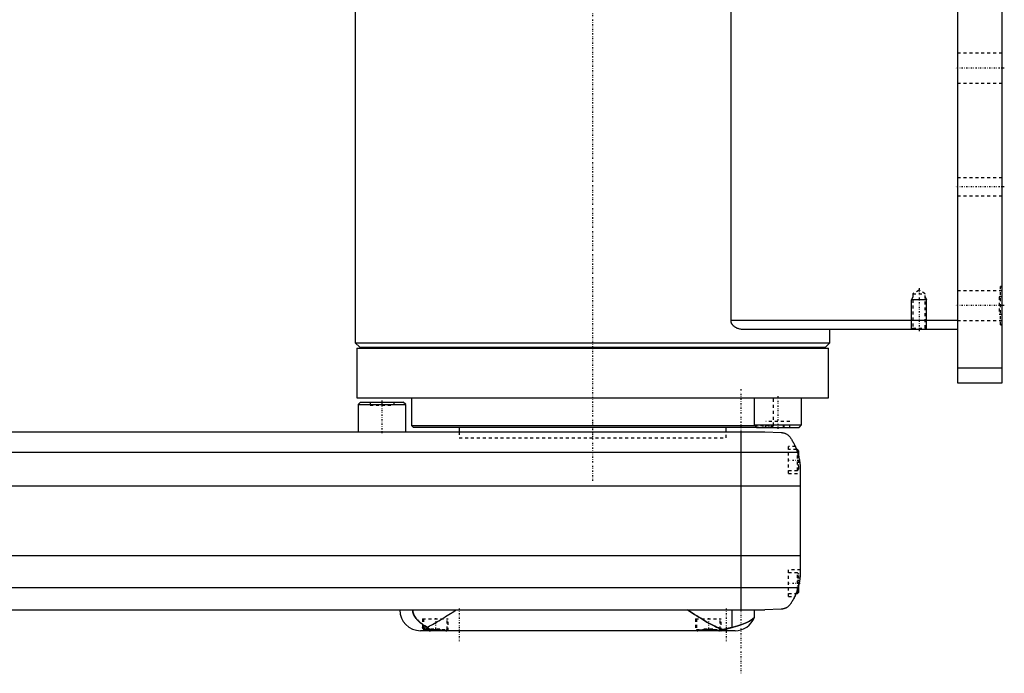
# Model space of a CAD drawing. Extents: x -602 to 139, y -97 to 359.
# Tile 5 of 6: x -193 to 139, y -81 to 139. Entities that reach past the tile are written whole.
import ezdxf

# ---------------------------------------------------------------- set-up
doc = ezdxf.new("R2010")
doc.units = 0
doc.linetypes.add('CENTER', pattern=[1.5, 0.45, -0.5, 0.05, -0.5])
doc.linetypes.add('DASHED', pattern=[2, 1, -1])
for name, color, linetype in [('AM_0', 7, 'CONTINUOUS'), ('AM_10', 7, 'CONTINUOUS'), ('AM_3', 7, 'DASHED'), ('AM_7', 7, 'CENTER')]:
    doc.layers.add(name, color=color, linetype=linetype)

msp = doc.modelspace()

# ---------------------------------------------------------------- linework, layer by layer
at = {"layer": 'AM_0', "color": 7, "linetype": 'CONTINUOUS'}
for p, q in [((123, 316.5), (123, 16.5)), ((138, 16.5), (138, 316.5)), ((46.64, 37.5), (46.64, 291.5)), ((-80, 176), (-80, 30)), ((123, 37.5), (46.64, 37.5)), ((123, 34.5), (50.56, 34.5)), ((80, 30), (80, 34.5)), ((-80, 30), (-78.5, 28.5)), ((-80, 30), (80, 30)), ((78.5, 28.5), (80, 30)), ((-79.5, 28.2), (-79.5, 11.5)), ((-79.5, 28.2), (79.5, 28.2)), ((-78.5, 28.5), (78.5, 28.5)), ((-75, 28.5), (-75, 28.2)), ((75, 28.2), (75, 28.5)), ((79.5, 11.5), (79.5, 28.2)), ((123, 21.5), (138, 21.5)), ((123, 16.5), (138, 16.5)), ((-79.5, 11.5), (79.5, 11.5)), ((-78.2, 10), (-79, 9.2)), ((-78.2, 10), (-63.8, 10)), ((-63, 9.2), (-63.8, 10)), ((-61, 11.5), (-61, 2.08)), ((54.4, 11.5), (54.4, 2.3)), ((70.4, 2.3), (70.4, 11.5)), ((-79, 9.2), (-79, 0)), ((-79, 9.2), (-63, 9.2)), ((-63, 0), (-63, 9.2)), ((-348, 0), (58, 0)), ((-61, 2.08), (-60.5, 1.58)), ((-61, 2.08), (54.62, 2.08)), ((-60.5, 1.58), (55.12, 1.58)), ((-45, 1.58), (-45, 0)), ((45, 0), (45, 1.58)), ((54.4, 2.3), (55.2, 1.5)), ((54.4, 2.3), (70.4, 2.3)), ((55.2, 1.5), (69.6, 1.5)), ((58, 0), (63.58, -0.25)), ((69.6, 1.5), (70.4, 2.3)), ((50, 0), (50, -60)), ((69, -6), (68.72, -6)), ((69.5, -6.5), (69, -6)), ((69, -6.79), (69, -6)), ((69.5, -8.59), (69.5, -6.5)), ((-359.01, -6.81), (69.01, -6.81)), ((70, -13.03), (70, -46.97)), ((-360, -18.16), (70, -18.16)), ((-360, -41.62), (70, -41.62)), ((-359.24, -52.43), (69.24, -52.43)), ((69.5, -54), (69.5, -51.41)), ((68.53, -54.5), (69, -54.5)), ((69, -54.5), (69, -53.21)), ((69, -54.5), (69.5, -54)), ((-351.5, -60), (58, -60)), ((46.98, -65.9), (46.98, -60)), ((54.53, -62.51), (54.53, -60)), ((63.58, -59.75), (58, -60)), ((-57, -65.89), (-57, -66.6)), ((48, -67), (-58, -67)), ((-57, -66.6), (-56.6, -67)), ((-57, -66.6), (-54.71, -66.6)), ((-49.4, -67), (-49.39, -66.99)), ((35.39, -66.99), (35.4, -67)), ((42.6, -67), (42.61, -66.99))]:
    msp.add_line(p, q, dxfattribs=at)
for points in [[(50.56, 34.5, 0), (50.43, 34.5, 0), (50.16, 34.52, 0), (49.88, 34.55, 0), (49.74, 34.57, 0), (49.61, 34.6, 0), (49.33, 34.67, 0), (49.05, 34.75, 0), (48.77, 34.85, 0), (48.51, 34.97, 0), (48.25, 35.11, 0), (48.12, 35.19, 0), (47.99, 35.27, 0), (47.85, 35.37, 0), (47.81, 35.4, 0), (47.77, 35.43, 0), (47.76, 35.44, 0), (47.74, 35.46, 0), (47.7, 35.49, 0), (47.66, 35.52, 0), (47.62, 35.55, 0), (47.59, 35.58, 0), (47.55, 35.62, 0), (47.53, 35.63, 0), (47.51, 35.65, 0), (47.48, 35.69, 0), (47.44, 35.72, 0), (47.4, 35.76, 0), (47.37, 35.8, 0), (47.33, 35.83, 0), (47.32, 35.85, 0), (47.3, 35.87, 0), (47.26, 35.91, 0), (47.23, 35.95, 0), (47.2, 36, 0), (47.16, 36.04, 0), (47.13, 36.08, 0), (47.11, 36.1, 0), (47.1, 36.12, 0), (47.07, 36.17, 0), (47.04, 36.22, 0), (47.01, 36.26, 0), (46.98, 36.31, 0), (46.95, 36.36, 0), (46.94, 36.38, 0), (46.92, 36.4, 0), (46.9, 36.45, 0), (46.87, 36.5, 0), (46.86, 36.53, 0), (46.85, 36.55, 0), (46.83, 36.6, 0), (46.81, 36.65, 0), (46.8, 36.68, 0), (46.79, 36.71, 0), (46.77, 36.76, 0), (46.75, 36.81, 0), (46.73, 36.87, 0), (46.72, 36.92, 0), (46.7, 36.97, 0), (46.7, 37, 0), (46.69, 37.03, 0), (46.68, 37.08, 0), (46.67, 37.14, 0), (46.66, 37.19, 0), (46.65, 37.25, 0), (46.65, 37.3, 0), (46.64, 37.33, 0), (46.64, 37.36, 0), (46.64, 37.42, 0), (46.64, 37.47, 0), (46.64, 37.5, 0)], [(63.58, -0.25, 0), (63.6, -0.25, 0), (63.63, -0.26, 0), (63.66, -0.26, 0), (63.67, -0.26, 0), (63.69, -0.26, 0), (63.72, -0.26, 0), (63.75, -0.27, 0), (63.77, -0.27, 0), (63.8, -0.27, 0), (63.83, -0.27, 0), (63.85, -0.28, 0), (63.86, -0.28, 0), (63.89, -0.28, 0), (63.92, -0.28, 0), (63.95, -0.29, 0), (63.98, -0.29, 0), (64.01, -0.3, 0), (64.02, -0.3, 0), (64.04, -0.3, 0), (64.06, -0.31, 0), (64.09, -0.31, 0), (64.11, -0.31, 0), (64.12, -0.32, 0), (64.15, -0.32, 0), (64.17, -0.33, 0), (64.19, -0.33, 0), (64.2, -0.33, 0), (64.23, -0.34, 0), (64.26, -0.34, 0), (64.28, -0.35, 0), (64.31, -0.35, 0), (64.34, -0.36, 0), (64.35, -0.36, 0), (64.36, -0.37, 0), (64.39, -0.37, 0), (64.41, -0.38, 0), (64.5, -0.4, 0), (64.65, -0.45, 0), (64.81, -0.51, 0), (64.96, -0.57, 0), (65.04, -0.6, 0), (65.12, -0.64, 0), (65.27, -0.72, 0), (65.43, -0.81, 0), (65.6, -0.91, 0), (65.76, -1.02, 0), (65.92, -1.15, 0), (66, -1.21, 0), (66.08, -1.29, 0), (66.24, -1.44, 0), (66.4, -1.6, 0), (66.48, -1.69, 0)], [(66.48, -1.69, 0), (66.55, -1.8, 0), (66.7, -2.02, 0), (66.85, -2.25, 0), (66.92, -2.37, 0), (67, -2.49, 0), (67.15, -2.74, 0), (67.3, -3, 0), (67.46, -3.27, 0), (67.61, -3.55, 0), (67.76, -3.83, 0), (67.83, -3.98, 0), (67.91, -4.12, 0), (68.05, -4.42, 0), (68.19, -4.72, 0), (68.33, -5.03, 0), (68.46, -5.34, 0), (68.59, -5.66, 0), (68.66, -5.83, 0), (68.72, -5.99, 0), (68.84, -6.32, 0), (68.95, -6.65, 0), (69.01, -6.81, 0)], [(68.32, -5, 0), (68.32, -5, 0), (68.32, -5.01, 0), (68.32, -5.02, 0), (68.33, -5.03, 0), (68.33, -5.04, 0), (68.34, -5.06, 0), (68.36, -5.09, 0), (68.37, -5.13, 0), (68.39, -5.18, 0), (68.42, -5.23, 0), (68.43, -5.26, 0), (68.44, -5.29, 0), (68.47, -5.35, 0), (68.49, -5.42, 0), (68.53, -5.49, 0), (68.56, -5.58, 0), (68.59, -5.66, 0), (68.61, -5.71, 0), (68.63, -5.75, 0), (68.66, -5.85, 0), (68.7, -5.95, 0), (68.72, -6, 0)], [(69.01, -6.81, 0), (69.06, -6.99, 0), (69.17, -7.33, 0), (69.27, -7.68, 0), (69.32, -7.85, 0), (69.36, -8.03, 0), (69.45, -8.37, 0), (69.53, -8.72, 0), (69.6, -9.07, 0), (69.67, -9.42, 0), (69.73, -9.77, 0), (69.76, -9.94, 0), (69.79, -10.12, 0), (69.83, -10.46, 0), (69.88, -10.81, 0), (69.91, -11.15, 0), (69.94, -11.5, 0), (69.96, -11.84, 0), (69.97, -12.01, 0), (69.98, -12.18, 0), (69.99, -12.52, 0), (70, -12.86, 0), (70, -13.03, 0)], [(69.5, -8.59, 0), (69.53, -8.72, 0), (69.59, -8.99, 0), (69.64, -9.26, 0), (69.67, -9.4, 0), (69.69, -9.53, 0), (69.74, -9.8, 0), (69.78, -10.07, 0), (69.82, -10.34, 0), (69.85, -10.62, 0), (69.88, -10.89, 0), (69.9, -11.02, 0), (69.91, -11.15, 0), (69.93, -11.42, 0), (69.95, -11.67, 0), (69.97, -11.91, 0), (69.98, -12.14, 0), (69.99, -12.36, 0), (69.99, -12.47, 0), (69.99, -12.57, 0), (70, -12.76, 0), (70, -12.94, 0), (70, -13.03, 0)], [(69.5, -8.59, 0), (69.53, -8.72, 0), (69.59, -8.99, 0), (69.64, -9.26, 0), (69.67, -9.4, 0), (69.69, -9.53, 0), (69.74, -9.8, 0), (69.78, -10.07, 0), (69.82, -10.34, 0), (69.85, -10.62, 0), (69.88, -10.89, 0), (69.9, -11.02, 0), (69.91, -11.15, 0), (69.93, -11.42, 0), (69.95, -11.67, 0), (69.97, -11.91, 0), (69.98, -12.14, 0), (69.99, -12.36, 0), (69.99, -12.47, 0), (69.99, -12.57, 0), (70, -12.76, 0), (70, -12.94, 0), (70, -13.03, 0)], [(70, -46.97, 0), (70, -47.12, 0), (69.99, -47.42, 0), (69.99, -47.73, 0), (69.98, -47.88, 0), (69.97, -48.03, 0), (69.95, -48.33, 0), (69.93, -48.63, 0), (69.9, -48.92, 0), (69.87, -49.22, 0), (69.84, -49.52, 0), (69.82, -49.68, 0), (69.79, -49.83, 0), (69.75, -50.13, 0), (69.7, -50.44, 0), (69.64, -50.74, 0), (69.58, -51.05, 0), (69.51, -51.35, 0), (69.48, -51.51, 0), (69.44, -51.66, 0), (69.37, -51.97, 0), (69.28, -52.27, 0), (69.24, -52.43, 0)], [(70, -46.97, 0), (70, -47.04, 0), (70, -47.19, 0), (70, -47.37, 0), (69.99, -47.46, 0), (69.99, -47.55, 0), (69.98, -47.75, 0), (69.98, -47.96, 0), (69.96, -48.18, 0), (69.95, -48.43, 0), (69.93, -48.68, 0), (69.91, -48.81, 0), (69.9, -48.95, 0), (69.87, -49.23, 0), (69.84, -49.51, 0), (69.8, -49.81, 0), (69.75, -50.1, 0), (69.7, -50.4, 0), (69.68, -50.54, 0), (69.65, -50.69, 0), (69.59, -50.98, 0), (69.53, -51.27, 0), (69.5, -51.41, 0)], [(69.24, -52.43, 0), (69.18, -52.62, 0), (69.06, -53.02, 0), (68.94, -53.4, 0), (68.87, -53.6, 0), (68.8, -53.78, 0), (68.66, -54.16, 0), (68.52, -54.53, 0), (68.37, -54.89, 0), (68.21, -55.24, 0), (68.05, -55.58, 0), (67.97, -55.75, 0), (67.89, -55.91, 0), (67.72, -56.24, 0), (67.56, -56.55, 0), (67.39, -56.85, 0), (67.22, -57.14, 0), (67.05, -57.42, 0), (66.97, -57.56, 0), (66.88, -57.69, 0), (66.72, -57.95, 0), (66.55, -58.19, 0), (66.48, -58.31, 0)], [(68.53, -54.5, 0), (68.51, -54.55, 0), (68.47, -54.65, 0), (68.43, -54.75, 0), (68.41, -54.79, 0), (68.39, -54.84, 0), (68.35, -54.92, 0), (68.31, -55, 0), (68.28, -55.08, 0), (68.25, -55.15, 0), (68.22, -55.21, 0), (68.21, -55.24, 0), (68.2, -55.27, 0), (68.17, -55.32, 0), (68.15, -55.37, 0), (68.13, -55.4, 0), (68.12, -55.44, 0), (68.11, -55.46, 0), (68.1, -55.47, 0), (68.1, -55.48, 0), (68.09, -55.49, 0), (68.09, -55.5, 0), (68.09, -55.5, 0)], [(66.48, -58.31, 0), (66.4, -58.39, 0), (66.26, -58.55, 0), (66.11, -58.69, 0), (66.03, -58.76, 0), (65.95, -58.83, 0), (65.8, -58.95, 0), (65.65, -59.06, 0), (65.49, -59.16, 0), (65.34, -59.25, 0), (65.19, -59.33, 0), (65.11, -59.37, 0), (65.03, -59.4, 0), (64.88, -59.46, 0), (64.74, -59.52, 0), (64.58, -59.57, 0), (64.49, -59.6, 0), (64.46, -59.61, 0), (64.43, -59.61, 0), (64.42, -59.62, 0), (64.41, -59.62, 0), (64.38, -59.63, 0), (64.35, -59.64, 0), (64.32, -59.64, 0), (64.29, -59.65, 0), (64.26, -59.66, 0), (64.25, -59.66, 0), (64.24, -59.66, 0), (64.21, -59.67, 0), (64.18, -59.67, 0), (64.16, -59.68, 0), (64.15, -59.68, 0), (64.12, -59.69, 0), (64.08, -59.69, 0), (64.07, -59.69, 0), (64.05, -59.7, 0), (64.02, -59.7, 0), (63.99, -59.71, 0), (63.96, -59.71, 0), (63.93, -59.71, 0), (63.9, -59.72, 0), (63.88, -59.72, 0), (63.86, -59.72, 0), (63.83, -59.73, 0), (63.8, -59.73, 0), (63.76, -59.73, 0), (63.73, -59.74, 0), (63.7, -59.74, 0), (63.68, -59.74, 0), (63.66, -59.74, 0), (63.63, -59.74, 0), (63.6, -59.75, 0), (63.58, -59.75, 0)], [(-60.65, -60, 0), (-60.65, -60.04, 0), (-60.65, -60.11, 0), (-60.65, -60.19, 0), (-60.64, -60.22, 0), (-60.64, -60.26, 0), (-60.64, -60.34, 0), (-60.63, -60.41, 0), (-60.62, -60.48, 0), (-60.61, -60.55, 0), (-60.59, -60.63, 0), (-60.59, -60.66, 0), (-60.58, -60.7, 0), (-60.57, -60.77, 0), (-60.55, -60.84, 0), (-60.53, -60.9, 0), (-60.52, -60.97, 0), (-60.5, -61.04, 0), (-60.49, -61.07, 0), (-60.48, -61.1, 0), (-60.45, -61.17, 0), (-60.43, -61.23, 0), (-60.42, -61.26, 0), (-60.41, -61.29, 0), (-60.39, -61.35, 0), (-60.36, -61.42, 0), (-60.35, -61.45, 0), (-60.34, -61.48, 0), (-60.31, -61.54, 0), (-60.29, -61.6, 0), (-60.26, -61.65, 0), (-60.23, -61.71, 0), (-60.2, -61.77, 0), (-60.19, -61.8, 0), (-60.17, -61.83, 0), (-60.14, -61.88, 0), (-60.11, -61.94, 0), (-60.01, -62.13, 0), (-59.81, -62.44, 0), (-59.59, -62.74, 0), (-59.35, -63.05, 0), (-59.21, -63.21, 0), (-59.07, -63.36, 0), (-58.77, -63.68, 0), (-58.43, -63.99, 0), (-58.07, -64.3, 0), (-57.69, -64.6, 0), (-57.28, -64.89, 0), (-57.07, -65.03, 0), (-56.86, -65.16, 0), (-56.41, -65.42, 0), (-55.96, -65.67, 0), (-55.72, -65.78, 0)], [(-55.72, -65.78, 0), (-55.48, -65.66, 0), (-54.98, -65.41, 0), (-54.46, -65.15, 0), (-54.2, -65.01, 0), (-53.94, -64.87, 0), (-53.41, -64.57, 0), (-52.88, -64.27, 0), (-52.33, -63.95, 0), (-51.78, -63.63, 0), (-51.23, -63.3, 0), (-50.95, -63.13, 0), (-50.68, -62.96, 0), (-50.12, -62.61, 0), (-49.56, -62.27, 0), (-49, -61.92, 0), (-48.45, -61.56, 0), (-47.89, -61.21, 0), (-47.62, -61.04, 0), (-47.34, -60.86, 0), (-46.8, -60.51, 0), (-46.27, -60.17, 0), (-46, -60, 0)], [(32, -60, 0), (32.33, -60.21, 0), (33, -60.64, 0), (33.69, -61.08, 0), (34.03, -61.3, 0), (34.38, -61.52, 0), (35.07, -61.96, 0), (35.77, -62.4, 0), (36.46, -62.83, 0), (37.16, -63.25, 0), (37.85, -63.67, 0), (38.19, -63.87, 0), (38.53, -64.07, 0), (39.21, -64.46, 0), (39.87, -64.83, 0), (40.52, -65.18, 0), (41.16, -65.51, 0), (41.78, -65.81, 0), (42.08, -65.95, 0), (42.38, -66.08, 0), (42.96, -66.33, 0), (43.55, -66.55, 0), (43.84, -66.65, 0)], [(46.98, -65.9, 0), (47.38, -65.81, 0), (48.17, -65.6, 0), (48.91, -65.38, 0), (49.26, -65.27, 0), (49.6, -65.16, 0), (50.25, -64.93, 0), (50.85, -64.69, 0), (51.42, -64.46, 0), (51.93, -64.22, 0), (52.4, -63.98, 0), (52.62, -63.86, 0), (52.82, -63.75, 0), (53.2, -63.52, 0), (53.53, -63.31, 0), (53.81, -63.11, 0), (54.05, -62.93, 0), (54.24, -62.77, 0), (54.32, -62.71, 0), (54.38, -62.65, 0), (54.48, -62.56, 0), (54.53, -62.52, 0), (54.53, -62.51, 0)], [(-57.3, -66, 0), (-57.3, -65.99, 0), (-57.3, -65.99, 0), (-57.3, -65.98, 0), (-57.3, -65.97, 0), (-57.3, -65.97, 0), (-57.29, -65.96, 0), (-57.29, -65.96, 0), (-57.29, -65.95, 0), (-57.28, -65.94, 0), (-57.28, -65.94, 0), (-57.28, -65.93, 0), (-57.27, -65.93, 0), (-57.27, -65.93, 0), (-57.26, -65.92, 0), (-57.25, -65.92, 0), (-57.25, -65.91, 0), (-57.24, -65.91, 0), (-57.23, -65.91, 0), (-57.23, -65.9, 0), (-57.22, -65.9, 0), (-57.21, -65.9, 0), (-57.21, -65.9, 0), (-57.2, -65.89, 0), (-57.19, -65.89, 0), (-57.18, -65.89, 0), (-57.17, -65.89, 0), (-57.17, -65.89, 0), (-57.15, -65.89, 0), (-57.14, -65.89, 0), (-57.13, -65.89, 0), (-57.11, -65.89, 0), (-57.1, -65.89, 0), (-57.09, -65.89, 0), (-57.08, -65.89, 0), (-57.07, -65.89, 0), (-57.05, -65.89, 0), (-57.03, -65.89, 0), (-57.02, -65.89, 0), (-57, -65.89, 0), (-56.99, -65.9, 0), (-56.98, -65.9, 0), (-56.96, -65.9, 0), (-56.94, -65.9, 0), (-56.92, -65.91, 0), (-56.9, -65.91, 0), (-56.88, -65.92, 0), (-56.87, -65.92, 0), (-56.85, -65.92, 0), (-56.83, -65.93, 0), (-56.81, -65.93, 0), (-56.79, -65.94, 0), (-56.76, -65.94, 0), (-56.74, -65.95, 0), (-56.72, -65.95, 0), (-56.71, -65.96, 0), (-56.69, -65.96, 0), (-56.66, -65.97, 0), (-56.63, -65.98, 0), (-56.61, -65.99, 0), (-56.58, -65.99, 0), (-56.57, -66, 0), (-56.55, -66, 0), (-56.52, -66.01, 0), (-56.5, -66.02, 0), (-56.48, -66.02, 0), (-56.47, -66.03, 0), (-56.44, -66.04, 0), (-56.41, -66.05, 0), (-56.39, -66.05, 0), (-56.38, -66.06, 0), (-56.35, -66.07, 0), (-56.32, -66.08, 0), (-56.28, -66.09, 0), (-56.25, -66.1, 0), (-56.22, -66.11, 0), (-56.2, -66.11, 0), (-56.19, -66.12, 0), (-56.15, -66.13, 0), (-56.12, -66.14, 0), (-56, -66.18, 0), (-55.78, -66.26, 0), (-55.55, -66.34, 0), (-55.31, -66.42, 0), (-55.19, -66.46, 0), (-55.06, -66.5, 0), (-54.8, -66.57, 0), (-54.53, -66.65, 0), (-54.39, -66.69, 0)], [(-57, -66.38, 0), (-57.02, -66.36, 0), (-57.05, -66.34, 0), (-57.08, -66.32, 0), (-57.09, -66.3, 0), (-57.1, -66.29, 0), (-57.13, -66.27, 0), (-57.15, -66.25, 0), (-57.18, -66.22, 0), (-57.2, -66.2, 0), (-57.22, -66.18, 0), (-57.22, -66.17, 0), (-57.23, -66.16, 0), (-57.25, -66.14, 0), (-57.26, -66.11, 0), (-57.27, -66.1, 0), (-57.28, -66.08, 0), (-57.29, -66.06, 0), (-57.29, -66.05, 0), (-57.29, -66.04, 0), (-57.3, -66.02, 0), (-57.3, -66.01, 0), (-57.3, -66, 0)], [(-55.72, -65.78, 0), (-55.69, -65.82, 0), (-55.62, -65.88, 0), (-55.55, -65.94, 0), (-55.51, -65.98, 0), (-55.48, -66.01, 0), (-55.41, -66.07, 0), (-55.33, -66.12, 0), (-55.26, -66.18, 0), (-55.19, -66.23, 0), (-55.11, -66.28, 0), (-55.08, -66.31, 0), (-55.04, -66.33, 0), (-54.96, -66.38, 0), (-54.89, -66.43, 0), (-54.81, -66.47, 0), (-54.74, -66.52, 0), (-54.66, -66.56, 0), (-54.62, -66.58, 0), (-54.59, -66.6, 0), (-54.51, -66.63, 0), (-54.43, -66.67, 0), (-54.39, -66.69, 0)], [(43.84, -66.65, 0), (43.95, -66.63, 0), (44.15, -66.59, 0), (44.35, -66.54, 0), (44.45, -66.52, 0), (44.55, -66.5, 0), (44.74, -66.46, 0), (44.93, -66.41, 0), (45.12, -66.37, 0), (45.3, -66.32, 0), (45.48, -66.28, 0), (45.57, -66.26, 0), (45.65, -66.24, 0), (45.82, -66.19, 0), (45.99, -66.15, 0), (46.15, -66.11, 0), (46.31, -66.07, 0), (46.47, -66.03, 0), (46.54, -66.01, 0), (46.62, -65.99, 0), (46.76, -65.96, 0), (46.91, -65.92, 0), (46.98, -65.9, 0)], [(-54.39, -66.69, 0), (-54.36, -66.68, 0), (-54.31, -66.68, 0), (-54.26, -66.67, 0), (-54.23, -66.67, 0), (-54.2, -66.67, 0), (-54.15, -66.66, 0), (-54.09, -66.66, 0), (-54.03, -66.65, 0), (-53.98, -66.65, 0), (-53.92, -66.65, 0), (-53.9, -66.64, 0), (-53.87, -66.64, 0), (-53.81, -66.64, 0), (-53.76, -66.63, 0), (-53.7, -66.63, 0), (-53.64, -66.63, 0), (-53.59, -66.63, 0), (-53.56, -66.62, 0), (-53.53, -66.62, 0), (-53.48, -66.62, 0), (-53.42, -66.62, 0), (-53.39, -66.62, 0), (-53.37, -66.62, 0), (-53.31, -66.62, 0), (-53.25, -66.61, 0), (-53.23, -66.61, 0), (-53.2, -66.61, 0), (-53.14, -66.61, 0), (-53.09, -66.61, 0), (-53.03, -66.61, 0), (-52.98, -66.61, 0), (-52.93, -66.61, 0), (-52.9, -66.61, 0), (-52.87, -66.61, 0), (-52.82, -66.61, 0), (-52.76, -66.61, 0), (-52.7, -66.61, 0), (-52.65, -66.62, 0), (-52.59, -66.62, 0), (-52.57, -66.62, 0), (-52.54, -66.62, 0), (-52.48, -66.62, 0), (-52.43, -66.62, 0), (-52.37, -66.63, 0), (-52.31, -66.63, 0), (-52.26, -66.63, 0), (-52.23, -66.64, 0), (-52.2, -66.64, 0), (-52.15, -66.64, 0), (-52.09, -66.64, 0), (-52.04, -66.65, 0), (-51.98, -66.65, 0), (-51.92, -66.66, 0), (-51.9, -66.66, 0), (-51.87, -66.66, 0), (-51.81, -66.67, 0), (-51.76, -66.67, 0), (-51.7, -66.68, 0), (-51.65, -66.68, 0), (-51.6, -66.69, 0), (-51.57, -66.69, 0), (-51.54, -66.69, 0), (-51.49, -66.7, 0), (-51.43, -66.71, 0), (-51.41, -66.71, 0), (-51.38, -66.71, 0), (-51.33, -66.72, 0), (-51.28, -66.73, 0), (-51.25, -66.73, 0), (-51.22, -66.73, 0), (-51.17, -66.74, 0), (-51.12, -66.75, 0), (-51.07, -66.75, 0), (-51.02, -66.76, 0), (-50.97, -66.77, 0), (-50.94, -66.77, 0), (-50.92, -66.77, 0), (-50.87, -66.78, 0), (-50.82, -66.79, 0), (-50.77, -66.8, 0), (-50.72, -66.8, 0), (-50.67, -66.81, 0), (-50.65, -66.81, 0), (-50.62, -66.82, 0), (-50.58, -66.83, 0), (-50.53, -66.83, 0), (-50.48, -66.84, 0), (-50.44, -66.85, 0), (-50.39, -66.85, 0), (-50.37, -66.86, 0), (-50.35, -66.86, 0), (-50.31, -66.87, 0), (-50.26, -66.88, 0), (-50.22, -66.88, 0), (-50.18, -66.89, 0), (-50.14, -66.9, 0), (-50.12, -66.9, 0), (-50.09, -66.9, 0), (-50.05, -66.91, 0), (-50.01, -66.91, 0), (-49.98, -66.92, 0), (-49.94, -66.93, 0), (-49.9, -66.93, 0), (-49.88, -66.93, 0), (-49.86, -66.94, 0), (-49.82, -66.94, 0), (-49.79, -66.95, 0), (-49.77, -66.95, 0), (-49.75, -66.95, 0), (-49.72, -66.96, 0), (-49.68, -66.96, 0), (-49.66, -66.96, 0), (-49.64, -66.97, 0), (-49.61, -66.97, 0), (-49.58, -66.97, 0), (-49.54, -66.98, 0), (-49.51, -66.98, 0), (-49.48, -66.98, 0), (-49.46, -66.99, 0), (-49.44, -66.99, 0), (-49.41, -66.99, 0), (-49.38, -66.99, 0), (-49.35, -66.99, 0), (-49.32, -67, 0), (-49.29, -67, 0), (-49.28, -67, 0), (-49.26, -67, 0), (-49.23, -67, 0), (-49.21, -67, 0), (-49.19, -67, 0)], [(35.19, -67, 0), (35.21, -67, 0), (35.25, -67, 0), (35.3, -67, 0), (35.32, -67, 0), (35.34, -67, 0), (35.38, -66.99, 0), (35.43, -66.99, 0), (35.48, -66.98, 0), (35.52, -66.98, 0), (35.57, -66.97, 0), (35.6, -66.97, 0), (35.62, -66.97, 0), (35.67, -66.96, 0), (35.73, -66.96, 0), (35.78, -66.95, 0), (35.83, -66.94, 0), (35.89, -66.93, 0), (35.92, -66.93, 0), (35.94, -66.92, 0), (36, -66.92, 0), (36.06, -66.91, 0), (36.09, -66.9, 0), (36.12, -66.9, 0), (36.18, -66.89, 0), (36.24, -66.88, 0), (36.27, -66.87, 0), (36.3, -66.87, 0), (36.37, -66.86, 0), (36.43, -66.85, 0), (36.5, -66.84, 0), (36.57, -66.83, 0), (36.64, -66.82, 0), (36.67, -66.81, 0), (36.71, -66.81, 0), (36.78, -66.8, 0), (36.85, -66.78, 0), (36.92, -66.77, 0), (37, -66.76, 0), (37.07, -66.75, 0), (37.11, -66.75, 0), (37.15, -66.74, 0), (37.22, -66.73, 0), (37.3, -66.72, 0), (37.38, -66.71, 0), (37.46, -66.7, 0), (37.53, -66.7, 0), (37.57, -66.69, 0), (37.61, -66.69, 0), (37.69, -66.68, 0), (37.77, -66.67, 0), (37.85, -66.66, 0), (37.93, -66.66, 0), (38.02, -66.65, 0), (38.06, -66.65, 0), (38.1, -66.64, 0), (38.18, -66.64, 0), (38.26, -66.63, 0), (38.34, -66.63, 0), (38.42, -66.62, 0), (38.51, -66.62, 0), (38.55, -66.62, 0), (38.59, -66.62, 0), (38.67, -66.62, 0), (38.75, -66.61, 0), (38.79, -66.61, 0), (38.83, -66.61, 0), (38.91, -66.61, 0), (38.99, -66.61, 0), (39.03, -66.61, 0), (39.07, -66.61, 0), (39.15, -66.61, 0), (39.23, -66.61, 0), (39.31, -66.62, 0), (39.39, -66.62, 0), (39.48, -66.62, 0), (39.52, -66.62, 0), (39.56, -66.62, 0), (39.64, -66.63, 0), (39.72, -66.63, 0), (39.8, -66.64, 0), (39.88, -66.64, 0), (39.97, -66.65, 0), (40.01, -66.65, 0), (40.05, -66.65, 0), (40.13, -66.66, 0), (40.21, -66.67, 0), (40.29, -66.68, 0), (40.37, -66.68, 0), (40.45, -66.69, 0), (40.49, -66.7, 0), (40.53, -66.7, 0), (40.61, -66.71, 0), (40.68, -66.72, 0), (40.76, -66.73, 0), (40.84, -66.74, 0), (40.91, -66.75, 0), (40.95, -66.76, 0), (40.99, -66.76, 0), (41.06, -66.77, 0), (41.13, -66.78, 0), (41.21, -66.79, 0), (41.28, -66.8, 0), (41.35, -66.81, 0), (41.38, -66.82, 0), (41.42, -66.82, 0), (41.48, -66.84, 0), (41.55, -66.85, 0), (41.58, -66.85, 0), (41.62, -66.86, 0), (41.68, -66.87, 0), (41.75, -66.88, 0), (41.78, -66.88, 0), (41.81, -66.89, 0), (41.87, -66.9, 0), (41.93, -66.91, 0), (41.99, -66.91, 0), (42.04, -66.92, 0), (42.1, -66.93, 0), (42.13, -66.93, 0), (42.15, -66.94, 0), (42.21, -66.95, 0), (42.26, -66.95, 0), (42.31, -66.96, 0), (42.36, -66.97, 0), (42.42, -66.97, 0), (42.44, -66.98, 0), (42.46, -66.98, 0), (42.51, -66.98, 0), (42.56, -66.99, 0), (42.58, -66.99, 0)], [(42.58, -66.99, 0), (42.62, -66.99, 0), (42.69, -66.98, 0), (42.76, -66.97, 0), (42.8, -66.97, 0), (42.83, -66.96, 0), (42.9, -66.95, 0), (42.97, -66.94, 0), (43.04, -66.92, 0), (43.11, -66.91, 0), (43.19, -66.89, 0), (43.22, -66.88, 0), (43.26, -66.87, 0), (43.33, -66.85, 0), (43.39, -66.83, 0), (43.46, -66.8, 0), (43.53, -66.78, 0), (43.6, -66.75, 0), (43.64, -66.74, 0), (43.67, -66.72, 0), (43.74, -66.69, 0), (43.81, -66.66, 0), (43.84, -66.65, 0)], [(42.58, -66.99, 0), (42.62, -66.99, 0), (42.7, -66.99, 0), (42.77, -66.99, 0), (42.8, -66.99, 0), (42.83, -66.98, 0), (42.89, -66.98, 0), (42.95, -66.98, 0), (43, -66.98, 0), (43.05, -66.98, 0), (43.1, -66.98, 0), (43.12, -66.98, 0), (43.14, -66.98, 0), (43.17, -66.98, 0), (43.2, -66.98, 0), (43.23, -66.99, 0), (43.25, -66.99, 0), (43.27, -66.99, 0), (43.28, -66.99, 0), (43.29, -66.99, 0), (43.29, -66.99, 0), (43.3, -66.99, 0), (43.3, -67, 0)], [(43.3, -67, 0), (43.3, -67, 0), (43.29, -67, 0), (43.26, -67, 0), (43.25, -67, 0)]]:
    msp.add_polyline3d(points, dxfattribs=at)
for centre, start, end in [((-58, -60), 180, 270), ((48, -60), 270, 338.9655)]:
    msp.add_arc(centre, 7, start, end, dxfattribs=at)
at = {"layer": 'AM_10', "color": 7, "linetype": 'CONTINUOUS'}
for p, q in [((107.93, 45.5), (107.5, 44.5)), ((112.5, 44.5), (107.5, 44.5)), ((107.5, 34.5), (107.5, 44.5)), ((112.07, 45.5), (112.5, 44.5)), ((112.5, 34.5), (112.5, 44.5))]:
    msp.add_line(p, q, dxfattribs=at)
at = {"layer": 'AM_3', "color": 6, "linetype": 'DASHED'}
for p, q in [((138, 127.5), (123, 127.5)), ((123, 117.5), (138, 117.5)), ((138, 85.5), (123, 85.5)), ((123, 79.5), (138, 79.5)), ((110, 47.69), (107.93, 46.5)), ((107.93, 46.5), (107.93, 34.93)), ((107.93, 46.5), (112.07, 46.5)), ((112.07, 46.5), (110, 47.69)), ((112.07, 34.93), (112.07, 46.5)), ((138, 47.5), (123, 47.5)), ((138, 48.5), (137.5, 49)), ((138, 49), (137.5, 49)), ((137.5, 36), (137.5, 49)), ((137, 45.5), (137, 39.5)), ((138, 45.5), (137, 45.5)), ((138, 42.5), (137, 42.5)), ((123, 37.5), (138, 37.5)), ((138, 39.5), (137, 39.5)), ((107.93, 34.93), (107.5, 34.5)), ((107.93, 34.93), (112.07, 34.93)), ((112.5, 34.5), (112.07, 34.93)), ((137.5, 36), (138, 36.5)), ((137.5, 36), (138, 36)), ((-75, 10), (-75, 9)), ((-71, 10), (-71, 9)), ((-67, 10), (-67, 9)), ((61, 2.08), (61, 11.5)), ((-75, 9), (-67, 9)), ((66.44, 3.5), (58.36, 3.5)), ((58.36, 1.5), (58.36, 3.5)), ((60.28, 1.5), (60.28, 3.5)), ((60.47, 1.5), (60.47, 3.5)), ((64.32, 1.5), (64.32, 3.5)), ((64.51, 1.5), (64.51, 3.5)), ((66.44, 1.5), (66.44, 3.5)), ((-45, 0), (-45, -2)), ((45, -2), (45, 0)), ((54.62, 2.08), (61, 2.08)), ((55.12, 1.58), (60.5, 1.58)), ((60.5, 1.58), (61, 2.08)), ((-45, -2), (45, -2)), ((-45, -2), (45, -2)), ((68.32, -5), (66, -5)), ((66, -14), (66, -5)), ((68.72, -6), (66, -6)), ((69, -13), (69, -6.79)), ((69.5, -7.77), (69, -7.77)), ((69.5, -8.63), (69, -8.63)), ((69.5, -12.5), (69.5, -8.59)), ((66, -13), (69, -13)), ((69.5, -10.37), (69, -10.37)), ((69.5, -11.23), (69, -11.23)), ((69, -13), (69.5, -12.5)), ((66, -14), (70, -14)), ((70, -46.5), (66, -46.5)), ((66, -55.5), (66, -46.5)), ((69, -47.5), (66, -47.5)), ((69.5, -48), (69, -47.5)), ((69, -53.21), (69, -47.5)), ((69.5, -49.27), (69, -49.27)), ((69.5, -51.41), (69.5, -48)), ((69.5, -50.13), (69, -50.13)), ((69.5, -51.87), (69, -51.87)), ((69.5, -52.73), (69, -52.73)), ((66, -54.5), (68.53, -54.5)), ((66, -55.5), (68.09, -55.5)), ((-57.3, -63), (-57.3, -66)), ((-57.3, -63), (-48.7, -63)), ((-57, -63), (-57, -65.89)), ((-49, -66.6), (-49, -63)), ((-48.7, -67), (-48.7, -63)), ((34.7, -63), (34.7, -67)), ((34.7, -63), (43.3, -63)), ((35, -63), (35, -66.6)), ((43, -66.6), (43, -63)), ((43.3, -67), (43.3, -63)), ((-54.71, -66.6), (-49, -66.6)), ((-54.5, -67), (-54.5, -66.5)), ((-51.5, -66.5), (-54.5, -66.5)), ((-53, -67), (-53, -66.5)), ((-51.5, -67), (-51.5, -66.5)), ((-49.39, -66.99), (-49, -66.6)), ((35, -66.6), (35.39, -66.99)), ((35, -66.6), (43, -66.6)), ((42.6, -67), (35.4, -67)), ((37.5, -67), (37.5, -66.5)), ((40.5, -66.5), (37.5, -66.5)), ((39, -67), (39, -66.5)), ((40.5, -67), (40.5, -66.5)), ((42.61, -66.99), (43, -66.6))]:
    msp.add_line(p, q, dxfattribs=at)
for points in [[(68.72, -6, 0), (68.74, -6.05, 0), (68.78, -6.16, 0), (68.82, -6.28, 0), (68.85, -6.34, 0), (68.87, -6.39, 0), (68.91, -6.52, 0), (68.95, -6.65, 0), (69, -6.78, 0), (69.04, -6.92, 0), (69.09, -7.06, 0), (69.11, -7.13, 0), (69.13, -7.21, 0), (69.18, -7.36, 0), (69.22, -7.52, 0), (69.27, -7.67, 0), (69.31, -7.84, 0), (69.36, -8, 0), (69.38, -8.08, 0), (69.4, -8.17, 0), (69.44, -8.33, 0), (69.48, -8.5, 0), (69.5, -8.59, 0)], [(68.72, -6, 0), (68.74, -6.04, 0), (68.77, -6.12, 0), (68.8, -6.2, 0), (68.81, -6.24, 0), (68.83, -6.28, 0), (68.86, -6.37, 0), (68.89, -6.46, 0), (68.92, -6.55, 0), (68.95, -6.64, 0), (68.98, -6.74, 0), (69, -6.79, 0), (69.02, -6.84, 0), (69.05, -6.94, 0), (69.08, -7.04, 0), (69.11, -7.15, 0), (69.15, -7.26, 0), (69.18, -7.37, 0), (69.2, -7.42, 0), (69.21, -7.48, 0), (69.25, -7.59, 0), (69.28, -7.71, 0), (69.29, -7.77, 0)], [(69.29, -7.77, 0), (69.33, -7.9, 0), (69.4, -8.17, 0), (69.47, -8.45, 0), (69.5, -8.59, 0)], [(69.5, -51.41, 0), (69.48, -51.51, 0), (69.43, -51.71, 0), (69.38, -51.91, 0), (69.35, -52.01, 0), (69.33, -52.1, 0), (69.28, -52.3, 0), (69.22, -52.49, 0), (69.17, -52.68, 0), (69.11, -52.87, 0), (69.05, -53.05, 0), (69.02, -53.14, 0), (68.99, -53.23, 0), (68.94, -53.4, 0), (68.88, -53.57, 0), (68.82, -53.73, 0), (68.77, -53.89, 0), (68.71, -54.03, 0), (68.68, -54.11, 0), (68.66, -54.17, 0), (68.6, -54.31, 0), (68.55, -54.44, 0), (68.53, -54.5, 0)], [(69.15, -52.73, 0), (69.13, -52.79, 0), (69.1, -52.91, 0), (69.06, -53.02, 0), (69.04, -53.08, 0), (69.03, -53.13, 0), (68.99, -53.24, 0), (68.95, -53.35, 0), (68.92, -53.46, 0), (68.88, -53.56, 0), (68.85, -53.66, 0), (68.83, -53.71, 0), (68.81, -53.76, 0), (68.78, -53.86, 0), (68.74, -53.95, 0), (68.71, -54.04, 0), (68.67, -54.13, 0), (68.64, -54.22, 0), (68.62, -54.26, 0), (68.61, -54.3, 0), (68.58, -54.38, 0), (68.54, -54.46, 0), (68.53, -54.5, 0)], [(69.5, -51.41, 0), (69.49, -51.45, 0), (69.47, -51.52, 0), (69.46, -51.6, 0), (69.45, -51.64, 0), (69.44, -51.67, 0), (69.42, -51.75, 0), (69.4, -51.82, 0), (69.38, -51.9, 0), (69.36, -51.97, 0), (69.35, -52.04, 0), (69.34, -52.08, 0), (69.33, -52.12, 0), (69.31, -52.19, 0), (69.29, -52.26, 0), (69.27, -52.34, 0), (69.25, -52.41, 0), (69.22, -52.48, 0), (69.21, -52.52, 0), (69.2, -52.55, 0), (69.18, -52.63, 0), (69.16, -52.7, 0), (69.15, -52.73, 0)], [(-55.72, -65.78, 0), (-55.99, -65.65, 0), (-56.5, -65.37, 0), (-56.99, -65.08, 0), (-57.22, -64.93, 0), (-57.44, -64.78, 0), (-57.86, -64.46, 0), (-58.25, -64.15, 0), (-58.61, -63.83, 0), (-58.93, -63.51, 0), (-59.22, -63.2, 0), (-59.36, -63.04, 0), (-59.48, -62.89, 0), (-59.72, -62.57, 0), (-59.93, -62.25, 0), (-60.12, -61.93, 0), (-60.22, -61.74, 0), (-60.25, -61.68, 0), (-60.27, -61.63, 0), (-60.28, -61.6, 0), (-60.3, -61.57, 0), (-60.32, -61.52, 0), (-60.34, -61.46, 0), (-60.37, -61.41, 0), (-60.39, -61.35, 0), (-60.41, -61.3, 0), (-60.42, -61.27, 0), (-60.43, -61.24, 0), (-60.45, -61.19, 0), (-60.47, -61.13, 0), (-60.48, -61.1, 0), (-60.48, -61.07, 0), (-60.5, -61.02, 0), (-60.52, -60.96, 0), (-60.53, -60.93, 0), (-60.53, -60.9, 0), (-60.55, -60.84, 0), (-60.56, -60.79, 0), (-60.58, -60.73, 0), (-60.59, -60.67, 0), (-60.6, -60.6, 0), (-60.6, -60.57, 0), (-60.61, -60.54, 0), (-60.62, -60.48, 0), (-60.63, -60.42, 0), (-60.63, -60.35, 0), (-60.64, -60.29, 0), (-60.64, -60.23, 0), (-60.65, -60.19, 0), (-60.65, -60.16, 0), (-60.65, -60.1, 0), (-60.65, -60.03, 0), (-60.65, -60, 0)], [(43.84, -66.65, 0), (43.55, -66.55, 0), (42.96, -66.33, 0), (42.38, -66.08, 0), (42.08, -65.95, 0), (41.78, -65.81, 0), (41.16, -65.51, 0), (40.52, -65.18, 0), (39.87, -64.83, 0), (39.21, -64.46, 0), (38.53, -64.07, 0), (38.19, -63.87, 0), (37.85, -63.67, 0), (37.16, -63.25, 0), (36.46, -62.83, 0), (35.77, -62.4, 0), (35.07, -61.96, 0), (34.38, -61.52, 0), (34.03, -61.3, 0), (33.69, -61.08, 0), (33, -60.64, 0), (32.33, -60.21, 0), (32, -60, 0)], [(54.53, -62.51, 0), (54.53, -62.52, 0), (54.48, -62.56, 0), (54.38, -62.65, 0), (54.32, -62.71, 0), (54.24, -62.77, 0), (54.05, -62.93, 0), (53.81, -63.11, 0), (53.53, -63.31, 0), (53.2, -63.52, 0), (52.82, -63.75, 0), (52.61, -63.87, 0), (52.4, -63.98, 0), (51.93, -64.22, 0), (51.41, -64.46, 0), (50.85, -64.7, 0), (50.25, -64.93, 0), (49.6, -65.16, 0), (49.25, -65.27, 0), (48.9, -65.38, 0), (48.16, -65.6, 0), (47.38, -65.81, 0), (46.98, -65.9, 0)], [(-57.3, -66, 0), (-57.3, -66, 0), (-57.3, -66.01, 0), (-57.3, -66.02, 0), (-57.3, -66.02, 0), (-57.3, -66.03, 0), (-57.29, -66.04, 0), (-57.29, -66.05, 0), (-57.28, -66.08, 0), (-57.24, -66.14, 0), (-57.22, -66.18, 0), (-57.19, -66.21, 0), (-57.12, -66.28, 0), (-57.03, -66.36, 0), (-56.92, -66.43, 0), (-56.8, -66.51, 0), (-56.66, -66.58, 0), (-56.59, -66.62, 0), (-56.51, -66.65, 0), (-56.34, -66.72, 0), (-56.16, -66.78, 0), (-55.96, -66.84, 0), (-55.84, -66.87, 0), (-55.8, -66.88, 0), (-55.77, -66.89, 0), (-55.75, -66.89, 0), (-55.73, -66.9, 0), (-55.7, -66.9, 0), (-55.66, -66.91, 0), (-55.62, -66.92, 0), (-55.58, -66.92, 0), (-55.55, -66.93, 0), (-55.53, -66.93, 0), (-55.51, -66.94, 0), (-55.47, -66.94, 0), (-55.43, -66.95, 0), (-55.41, -66.95, 0), (-55.39, -66.95, 0), (-55.35, -66.96, 0), (-55.31, -66.96, 0), (-55.29, -66.97, 0), (-55.27, -66.97, 0), (-55.23, -66.97, 0), (-55.19, -66.98, 0), (-55.15, -66.98, 0), (-55.11, -66.98, 0), (-55.07, -66.99, 0), (-55.04, -66.99, 0), (-55.02, -66.99, 0), (-54.98, -66.99, 0), (-54.94, -66.99, 0), (-54.9, -67, 0), (-54.85, -67, 0), (-54.81, -67, 0), (-54.79, -67, 0), (-54.77, -67, 0), (-54.72, -67, 0), (-54.68, -67, 0), (-54.66, -67, 0)], [(46.98, -65.9, 0), (46.91, -65.92, 0), (46.76, -65.96, 0), (46.61, -65.99, 0), (46.54, -66.01, 0), (46.46, -66.03, 0), (46.31, -66.07, 0), (46.15, -66.11, 0), (45.98, -66.15, 0), (45.81, -66.2, 0), (45.64, -66.24, 0), (45.56, -66.26, 0), (45.47, -66.28, 0), (45.29, -66.33, 0), (45.11, -66.37, 0), (44.92, -66.41, 0), (44.73, -66.46, 0), (44.54, -66.5, 0), (44.44, -66.52, 0), (44.35, -66.54, 0), (44.15, -66.59, 0), (43.94, -66.63, 0), (43.84, -66.65, 0)], [(-54.66, -67, 0), (-54.75, -67, 0), (-54.92, -66.99, 0), (-55.09, -66.98, 0), (-55.18, -66.98, 0), (-55.26, -66.97, 0), (-55.42, -66.95, 0), (-55.58, -66.92, 0), (-55.73, -66.9, 0), (-55.88, -66.86, 0), (-56.02, -66.83, 0), (-56.08, -66.81, 0), (-56.15, -66.79, 0), (-56.28, -66.75, 0), (-56.4, -66.7, 0), (-56.51, -66.65, 0), (-56.61, -66.61, 0), (-56.71, -66.56, 0), (-56.76, -66.53, 0), (-56.8, -66.51, 0), (-56.89, -66.45, 0), (-56.97, -66.4, 0), (-57, -66.38, 0)], [(42.58, -66.99, 0), (42.56, -66.99, 0), (42.51, -66.98, 0), (42.46, -66.98, 0), (42.44, -66.98, 0), (42.42, -66.97, 0), (42.36, -66.97, 0), (42.31, -66.96, 0), (42.26, -66.95, 0), (42.21, -66.95, 0), (42.15, -66.94, 0), (42.13, -66.93, 0), (42.1, -66.93, 0), (42.04, -66.92, 0), (41.99, -66.91, 0), (41.93, -66.91, 0), (41.87, -66.9, 0), (41.81, -66.89, 0), (41.78, -66.88, 0), (41.75, -66.88, 0), (41.68, -66.87, 0), (41.62, -66.86, 0), (41.58, -66.85, 0), (41.55, -66.85, 0), (41.48, -66.84, 0), (41.42, -66.82, 0), (41.38, -66.82, 0), (41.35, -66.81, 0), (41.28, -66.8, 0), (41.21, -66.79, 0), (41.13, -66.78, 0), (41.06, -66.77, 0), (40.99, -66.76, 0), (40.95, -66.76, 0), (40.91, -66.75, 0), (40.84, -66.74, 0), (40.76, -66.73, 0), (40.68, -66.72, 0), (40.61, -66.71, 0), (40.53, -66.7, 0), (40.49, -66.7, 0), (40.45, -66.69, 0), (40.37, -66.68, 0), (40.29, -66.68, 0), (40.21, -66.67, 0), (40.13, -66.66, 0), (40.05, -66.65, 0), (40.01, -66.65, 0), (39.97, -66.65, 0), (39.88, -66.64, 0), (39.8, -66.64, 0), (39.72, -66.63, 0), (39.64, -66.63, 0), (39.56, -66.62, 0), (39.52, -66.62, 0), (39.48, -66.62, 0), (39.39, -66.62, 0), (39.31, -66.62, 0), (39.23, -66.61, 0), (39.15, -66.61, 0), (39.07, -66.61, 0), (39.03, -66.61, 0), (38.99, -66.61, 0), (38.91, -66.61, 0), (38.83, -66.61, 0), (38.79, -66.61, 0), (38.75, -66.61, 0), (38.67, -66.62, 0), (38.59, -66.62, 0), (38.55, -66.62, 0), (38.51, -66.62, 0), (38.42, -66.62, 0), (38.34, -66.63, 0), (38.26, -66.63, 0), (38.18, -66.64, 0), (38.1, -66.64, 0), (38.06, -66.65, 0), (38.02, -66.65, 0), (37.93, -66.66, 0), (37.85, -66.66, 0), (37.77, -66.67, 0), (37.69, -66.68, 0), (37.61, -66.69, 0), (37.57, -66.69, 0), (37.53, -66.7, 0), (37.46, -66.7, 0), (37.38, -66.71, 0), (37.3, -66.72, 0), (37.22, -66.73, 0), (37.15, -66.74, 0), (37.11, -66.75, 0), (37.07, -66.75, 0), (37, -66.76, 0), (36.92, -66.77, 0), (36.85, -66.78, 0), (36.78, -66.8, 0), (36.71, -66.81, 0), (36.67, -66.81, 0), (36.64, -66.82, 0), (36.57, -66.83, 0), (36.5, -66.84, 0), (36.43, -66.85, 0), (36.37, -66.86, 0), (36.3, -66.87, 0), (36.27, -66.87, 0), (36.24, -66.88, 0), (36.18, -66.89, 0), (36.12, -66.9, 0), (36.09, -66.9, 0), (36.06, -66.91, 0), (36, -66.92, 0), (35.94, -66.92, 0), (35.92, -66.93, 0), (35.89, -66.93, 0), (35.83, -66.94, 0), (35.78, -66.95, 0), (35.73, -66.96, 0), (35.67, -66.96, 0), (35.62, -66.97, 0), (35.6, -66.97, 0), (35.57, -66.97, 0), (35.52, -66.98, 0), (35.48, -66.98, 0), (35.43, -66.99, 0), (35.38, -66.99, 0), (35.34, -67, 0), (35.32, -67, 0), (35.3, -67, 0), (35.25, -67, 0), (35.21, -67, 0), (35.19, -67, 0)], [(43.84, -66.65, 0), (43.81, -66.66, 0), (43.74, -66.69, 0), (43.67, -66.72, 0), (43.64, -66.74, 0), (43.6, -66.75, 0), (43.53, -66.78, 0), (43.46, -66.8, 0), (43.39, -66.83, 0), (43.32, -66.85, 0), (43.26, -66.87, 0), (43.22, -66.88, 0), (43.18, -66.89, 0), (43.11, -66.91, 0), (43.04, -66.92, 0), (42.97, -66.94, 0), (42.9, -66.95, 0), (42.83, -66.96, 0), (42.8, -66.97, 0), (42.76, -66.97, 0), (42.69, -66.98, 0), (42.62, -66.99, 0), (42.58, -66.99, 0)], [(43.3, -67, 0), (43.3, -66.99, 0), (43.29, -66.99, 0), (43.29, -66.99, 0), (43.28, -66.99, 0), (43.27, -66.99, 0), (43.25, -66.99, 0), (43.23, -66.99, 0), (43.2, -66.98, 0), (43.17, -66.98, 0), (43.14, -66.98, 0), (43.12, -66.98, 0), (43.1, -66.98, 0), (43.05, -66.98, 0), (43, -66.98, 0), (42.95, -66.98, 0), (42.89, -66.98, 0), (42.83, -66.98, 0), (42.8, -66.99, 0), (42.77, -66.99, 0), (42.7, -66.99, 0), (42.62, -66.99, 0), (42.58, -66.99, 0)], [(43.25, -67, 0), (43.26, -67, 0), (43.29, -67, 0), (43.3, -67, 0), (43.3, -67, 0)]]:
    msp.add_polyline3d(points, dxfattribs=at)
at = {"layer": 'AM_7', "color": 4, "linetype": 'CENTER'}
for p, q in [((0, 359), (0, -16.93)), ((138.75, 122.5), (122.25, 122.5)), ((138.75, 82.5), (122.25, 82.5)), ((110, 48.35), (110, 33.84)), ((138.75, 42.5), (122.25, 42.5)), ((50, 14.35), (50, -81.35)), ((-71, 10.5), (-71, -0.5)), ((62.4, 12), (62.4, 1)), ((0, 3.25), (0, -2.25)), ((65.8, -9.5), (70.2, -9.5)), ((65.8, -51), (70.2, -51)), ((-45, -59.5), (-45, -70.5)), ((45, -59.5), (45, -70.5)), ((-53, -62.8), (-53, -67.2)), ((39, -62.8), (39, -67.2))]:
    msp.add_line(p, q, dxfattribs=at)

doc.saveas('drawing.dxf')
